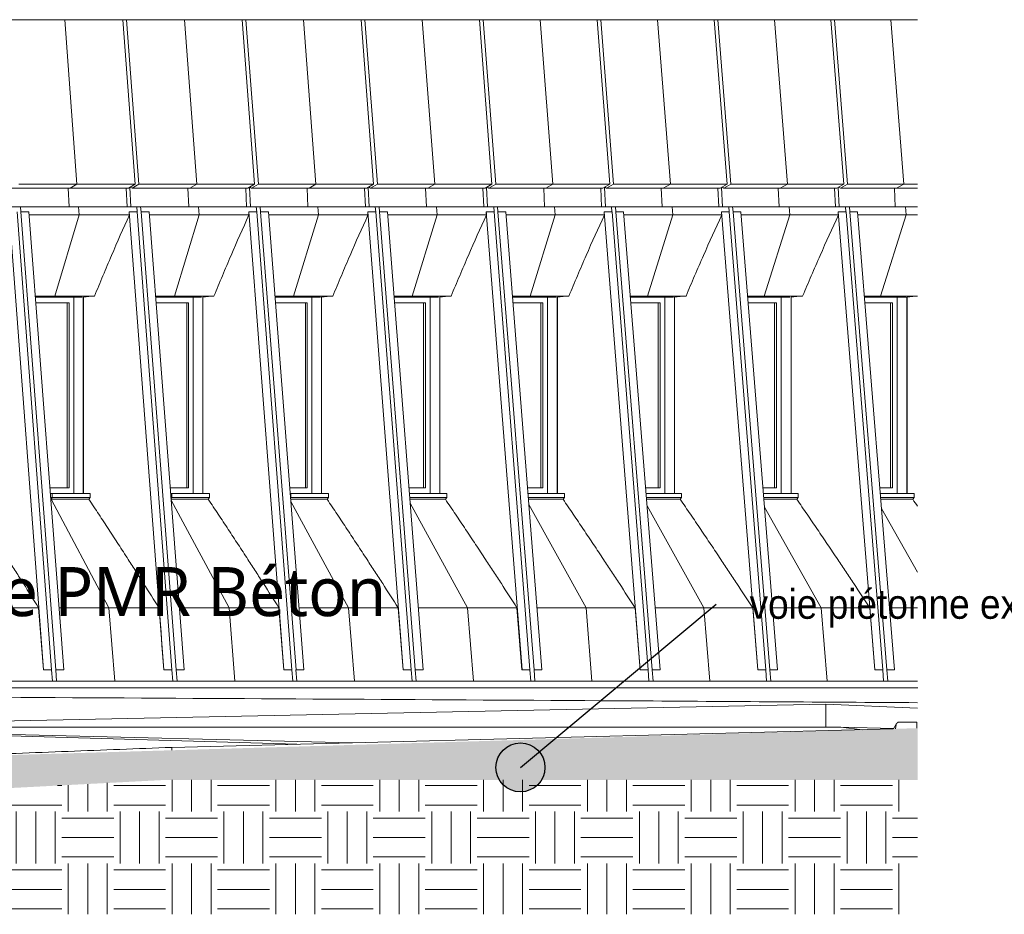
# Model space of a CAD drawing. Header units: centimetres. Extents: x -1261 to 4500, y -385 to 591.
# Tile 16 of 16: x 3898 to 4500, y -152 to 396. Entities that reach past the tile are written whole.
import ezdxf

# ---------------------------------------------------------------- set-up
doc = ezdxf.new("R2010")
doc.units = ezdxf.units.CM
for name, color, linetype, lineweight in [('0-1', 7, 'Continuous', 5), ('ANNOTATIONS-2', 7, 'Continuous', 9), ('SERRU-traverse', 7, 'Continuous', 9), ('SOL', 7, 'Continuous', 13), ('Solide topographique', 7, 'Continuous', 9)]:
    doc.layers.add(name, color=color, linetype=linetype, lineweight=lineweight)
for name, color, linetype, lineweight, true_color in [('MENUISERIES-1', 9, 'Continuous', 13, 0x808080), ('MENUISERIES-2', 9, 'Continuous', 9, 0x808080), ('MENUISERIES-3', 7, 'Continuous', 13, 0x5c63b1), ('MUR-1', 9, 'Continuous', 18, 0x808080), ('OSSATURE-2', 9, 'Continuous', 9, 0x808080), ('OSSATURE-3', 9, 'Continuous', 18, 0x808080), ('SERRU-2', 9, 'Continuous', 9, 0x808080), ('SOL-1', 9, 'Continuous', 13, 0x808080), ('SOL-2', 9, 'Continuous', 18, 0x808080), ('SOL_C-1', 9, 'Continuous', 13, 0x808080), ('TITRARCHI-1', 1, 'Continuous', 30, 0xff0000), ('TITRARCHI-2', 7, 'Continuous', 30, 0xa0a0a0), ('Z-2', 9, 'Continuous', 9, 0x808080)]:
    doc.layers.add(name, color=color, linetype=linetype, lineweight=lineweight, true_color=true_color)
doc.styles.add('Arial_3', font='arial.ttf', dxfattribs={"width": 0.9, "height": 18})
doc.styles.add('Trebuchet MS', font='trebuc.ttf', dxfattribs={"height": 30})

# ---------------------------------------------------------------- blocks, each defined once
blk = doc.blocks.new('XXX_VIDE FENETRE - 550-377501-2021_015_1011_ARC_1_100_Coupe 2_ rampe PMR')
at = {"layer": 'MENUISERIES-1'}
for p, q in [((215.2, 105.81), (215.2, 225.88)), ((221.34, 105.81), (221.34, 225.98)), ((195.54, 222.48), (212.44, 222.48)), ((208.3, 222.48), (195.54, 222.48)), ((212.44, 222.48), (208.3, 222.48)), ((212.44, 109.31), (212.44, 222.48)), ((208.3, 109.31), (204.69, 109.31)), ((204.69, 109.31), (212.44, 109.31)), ((208.3, 109.31), (212.44, 109.31)), ((215.2, 105.81), (204.98, 105.81)), ((204.98, 105.81), (221.34, 105.81)), ((221.34, 105.81), (215.2, 105.81))]:
    blk.add_line(p, q, dxfattribs=at)
at = {"layer": 'MENUISERIES-3'}
for p, q in [((195.54, 222.48), (211.21, 222.48)), ((210.29, 222.48), (195.54, 222.48)), ((211.21, 222.48), (210.29, 222.48)), ((211.21, 109.31), (211.21, 222.48)), ((204.69, 109.31), (210.29, 109.31)), ((211.21, 109.31), (204.69, 109.31)), ((210.29, 109.31), (211.21, 109.31))]:
    blk.add_line(p, q, dxfattribs=at)
blk = doc.blocks.new('XXX_VIDE FENETRE - 550-V23-2021_015_1011_ARC_1_100_Coupe 2_ rampe PMR')
at = {"layer": 'MENUISERIES-1'}
for p, q in [((144.35, 105.81), (144.35, 225.88)), ((150.43, 105.81), (150.43, 225.98)), ((124.17, 222.48), (141.57, 222.48)), ((137.47, 222.48), (124.17, 222.48)), ((141.57, 222.48), (137.47, 222.48)), ((141.57, 109.31), (141.57, 222.48)), ((137.47, 109.31), (133.24, 109.31)), ((133.24, 109.31), (141.57, 109.31)), ((137.47, 109.31), (141.57, 109.31)), ((144.35, 105.81), (133.52, 105.81)), ((133.52, 105.81), (150.43, 105.81)), ((150.43, 105.81), (144.35, 105.81))]:
    blk.add_line(p, q, dxfattribs=at)
at = {"layer": 'MENUISERIES-3'}
for p, q in [((124.17, 222.48), (140.36, 222.48)), ((139.44, 222.48), (124.17, 222.48)), ((140.36, 222.48), (139.44, 222.48)), ((140.36, 109.31), (140.36, 222.48)), ((133.24, 109.31), (139.44, 109.31)), ((140.36, 109.31), (133.24, 109.31)), ((139.44, 109.31), (140.36, 109.31))]:
    blk.add_line(p, q, dxfattribs=at)
blk = doc.blocks.new('XXX_VIDE FENETRE - 550-V24-2021_015_1011_ARC_1_100_Coupe 2_ rampe PMR')
at = {"layer": 'MENUISERIES-1'}
for p, q in [((73.14, 105.81), (73.14, 225.88)), ((79.17, 105.81), (79.17, 225.98)), ((52.44, 222.48), (70.35, 222.48)), ((66.28, 222.48), (52.44, 222.48)), ((70.35, 222.48), (66.28, 222.48)), ((70.35, 109.31), (70.35, 222.48)), ((66.28, 109.31), (61.43, 109.31)), ((61.43, 109.31), (70.35, 109.31)), ((66.28, 109.31), (70.35, 109.31)), ((73.14, 105.81), (61.71, 105.81)), ((61.71, 105.81), (79.17, 105.81)), ((79.17, 105.81), (73.14, 105.81))]:
    blk.add_line(p, q, dxfattribs=at)
at = {"layer": 'MENUISERIES-3'}
for p, q in [((52.44, 222.48), (69.15, 222.48)), ((68.24, 222.48), (52.44, 222.48)), ((69.15, 222.48), (68.24, 222.48)), ((69.15, 109.31), (69.15, 222.48)), ((61.43, 109.31), (68.24, 109.31)), ((69.15, 109.31), (61.43, 109.31)), ((68.24, 109.31), (69.15, 109.31))]:
    blk.add_line(p, q, dxfattribs=at)
blk = doc.blocks.new('XXX_VIDE FENETRE - 550-V25-2021_015_1011_ARC_1_100_Coupe 2_ rampe PMR')
at = {"layer": 'MENUISERIES-1'}
for p, q in [((1.42, 105.81), (1.42, 225.88)), ((7.46, 105.81), (7.46, 225.98)), ((-19.65, 222.48), (-1.37, 222.48)), ((-5.44, 222.48), (-19.65, 222.48)), ((-1.37, 222.48), (-5.44, 222.48)), ((-1.37, 109.31), (-1.37, 222.48)), ((-5.44, 109.31), (-10.73, 109.31)), ((-10.73, 109.31), (-1.37, 109.31)), ((-5.44, 109.31), (-1.37, 109.31)), ((1.42, 105.81), (-10.45, 105.81)), ((-10.45, 105.81), (7.46, 105.81)), ((7.46, 105.81), (1.42, 105.81))]:
    blk.add_line(p, q, dxfattribs=at)
at = {"layer": 'MENUISERIES-3'}
for p, q in [((-19.65, 222.48), (-2.57, 222.48)), ((-3.48, 222.48), (-19.65, 222.48)), ((-2.57, 222.48), (-3.48, 222.48)), ((-2.57, 109.31), (-2.57, 222.48)), ((-10.73, 109.31), (-3.48, 109.31)), ((-2.57, 109.31), (-10.73, 109.31)), ((-3.48, 109.31), (-2.57, 109.31))]:
    blk.add_line(p, q, dxfattribs=at)
blk = doc.blocks.new('XXX_VIDE FENETRE - 550-V26-2021_015_1011_ARC_1_100_Coupe 2_ rampe PMR')
at = {"layer": 'MENUISERIES-1'}
for p, q in [((-70.32, 105.81), (-70.32, 225.88)), ((-64.4, 105.81), (-64.4, 225.98)), ((-92.07, 222.48), (-73.14, 222.48)), ((-77.14, 222.48), (-92.07, 222.48)), ((-73.14, 222.48), (-77.14, 222.48)), ((-73.14, 109.31), (-73.14, 222.48)), ((-77.14, 109.31), (-83.24, 109.31)), ((-83.24, 109.31), (-73.14, 109.31)), ((-77.14, 109.31), (-73.14, 109.31)), ((-70.32, 105.81), (-82.96, 105.81)), ((-82.96, 105.81), (-64.4, 105.81)), ((-64.4, 105.81), (-70.32, 105.81))]:
    blk.add_line(p, q, dxfattribs=at)
at = {"layer": 'MENUISERIES-3'}
for p, q in [((-92.07, 222.48), (-74.33, 222.48)), ((-75.21, 222.48), (-92.07, 222.48)), ((-74.33, 222.48), (-75.21, 222.48)), ((-74.33, 109.31), (-74.33, 222.48)), ((-83.24, 109.31), (-75.21, 109.31)), ((-74.33, 109.31), (-83.24, 109.31)), ((-75.21, 109.31), (-74.33, 109.31))]:
    blk.add_line(p, q, dxfattribs=at)
blk = doc.blocks.new('XXX_VIDE FENETRE - 550-V27-2021_015_1011_ARC_1_100_Coupe 2_ rampe PMR')
at = {"layer": 'MENUISERIES-1'}
for p, q in [((-142.58, 105.81), (-142.58, 225.88)), ((-136.7, 105.81), (-136.7, 225.98)), ((-164.85, 222.48), (-145.41, 222.48)), ((-149.37, 222.48), (-164.85, 222.48)), ((-145.41, 222.48), (-149.37, 222.48)), ((-145.41, 109.31), (-145.41, 222.48)), ((-149.37, 109.31), (-156.09, 109.31)), ((-156.09, 109.31), (-145.41, 109.31)), ((-149.37, 109.31), (-145.41, 109.31)), ((-142.58, 105.81), (-155.82, 105.81)), ((-155.82, 105.81), (-136.7, 105.81)), ((-136.7, 105.81), (-142.58, 105.81))]:
    blk.add_line(p, q, dxfattribs=at)
at = {"layer": 'MENUISERIES-3'}
for p, q in [((-164.85, 222.48), (-146.69, 222.48)), ((-147.46, 222.48), (-164.85, 222.48)), ((-146.69, 222.48), (-147.46, 222.48)), ((-146.58, 109.31), (-146.58, 222.48)), ((-156.09, 109.31), (-147.46, 109.31)), ((-146.58, 109.31), (-156.09, 109.31)), ((-147.46, 109.31), (-146.58, 109.31))]:
    blk.add_line(p, q, dxfattribs=at)
blk = doc.blocks.new('XXX_VIDE FENETRE - 550-V28-2021_015_1011_ARC_1_100_Coupe 2_ rampe PMR')
at = {"layer": 'MENUISERIES-1'}
for p, q in [((-215.17, 105.81), (-215.17, 225.88)), ((-209.35, 105.81), (-209.35, 225.98)), ((-237.96, 222.48), (-218.02, 222.48)), ((-221.94, 222.48), (-237.96, 222.48)), ((-218.02, 222.48), (-221.94, 222.48)), ((-218.02, 109.31), (-218.02, 222.48)), ((-221.94, 109.31), (-229.28, 109.31)), ((-229.28, 109.31), (-218.02, 109.31)), ((-221.94, 109.31), (-218.02, 109.31)), ((-215.17, 105.81), (-229.01, 105.81)), ((-229.01, 105.81), (-209.35, 105.81)), ((-209.35, 105.81), (-215.17, 105.81))]:
    blk.add_line(p, q, dxfattribs=at)
at = {"layer": 'MENUISERIES-3'}
for p, q in [((-237.96, 222.48), (-219.18, 222.48)), ((-220.05, 222.48), (-237.96, 222.48)), ((-219.18, 222.48), (-220.05, 222.48)), ((-219.18, 109.31), (-219.18, 222.48)), ((-229.28, 109.31), (-220.05, 109.31)), ((-219.18, 109.31), (-229.28, 109.31)), ((-220.05, 109.31), (-219.18, 109.31))]:
    blk.add_line(p, q, dxfattribs=at)
blk = doc.blocks.new('XXX_VIDE FENETRE - 550-V29-2021_015_1011_ARC_1_100_Coupe 2_ rampe PMR')
at = {"layer": 'MENUISERIES-1'}
for p, q in [((-288.26, 105.81), (-288.26, 225.88)), ((-282.44, 105.81), (-282.44, 225.98)), ((-311.42, 222.48), (-291.11, 222.48)), ((-295.06, 222.48), (-311.42, 222.48)), ((-291.11, 222.48), (-295.04, 222.48)), ((-291.11, 109.31), (-291.11, 222.48)), ((-295.04, 109.31), (-302.82, 109.31)), ((-302.82, 109.31), (-291.11, 109.31)), ((-295.04, 109.31), (-291.11, 109.31)), ((-288.26, 105.81), (-302.55, 105.81)), ((-302.55, 105.81), (-282.44, 105.81)), ((-282.44, 105.81), (-288.26, 105.81))]:
    blk.add_line(p, q, dxfattribs=at)
at = {"layer": 'MENUISERIES-3'}
for p, q in [((-311.42, 222.48), (-292.27, 222.48)), ((-293.14, 222.48), (-311.42, 222.48)), ((-292.27, 222.48), (-293.14, 222.48)), ((-292.27, 109.31), (-292.27, 222.48)), ((-302.82, 109.31), (-293.14, 109.31)), ((-292.27, 109.31), (-302.82, 109.31)), ((-293.14, 109.31), (-292.27, 109.31))]:
    blk.add_line(p, q, dxfattribs=at)
blk = doc.blocks.new('XXX_VIDE FENETRE - 590-389517-2021_015_1011_ARC_1_100_Coupe 2_ rampe PMR')
at = {"layer": 'MENUISERIES-1'}
for p, q in [((212.31, 222.48), (195.54, 222.48)), ((195.54, 222.48), (212.31, 222.48)), ((204.69, 109.31), (212.31, 109.31)), ((212.31, 109.31), (204.69, 109.31))]:
    blk.add_line(p, q, dxfattribs=at)
at = {"layer": 'MENUISERIES-3'}
for p, q in [((212.31, 222.48), (195.54, 222.48)), ((195.54, 222.48), (212.31, 222.48)), ((212.31, 109.31), (204.69, 109.31)), ((204.69, 109.31), (212.31, 109.31))]:
    blk.add_line(p, q, dxfattribs=at)
blk = doc.blocks.new('Garde-corps - Garde-corps-488650-2021_015_1011_ARC_1_100_Coupe 2_ rampe PMR')
at = {"layer": 'SERRU-traverse'}
for p, q in [((214.96, -34.92), (213.12, -38.13)), ((214.73, -35.53), (214.22, -38.1)), ((227.25, -33.92), (216.69, -33.92)), ((227.25, -37.71), (227.25, -33.92))]:
    blk.add_line(p, q, dxfattribs=at)
at = {"layer": 'SERRU-traverse', "flags": 128}
blk.add_lwpolyline([(216.69, -33.92), (216.24, -33.97), (215.81, -34.12), (215.42, -34.37), (215.11, -34.7), (214.87, -35.09), (214.73, -35.53)], dxfattribs=at)
blk = doc.blocks.new('B02_ARC_rvt-3-2021_015_1011_ARC_1_100_Coupe 2_ rampe PMR')
at = {"layer": 'SOL'}
for p, q in [((-496.65, -37.36), (-151.77, -47.46)), ((-489.43, -37.57), (-117.7, -46.59)), ((194.05, -38.62), (180.82, -37)), ((180.82, -37), (213.22, -37.98))]:
    blk.add_line(p, q, dxfattribs=at)
at = {"layer": 'SOL-1'}
for p, q in [((-496.65, -37), (180.82, -37)), ((212.93, -38.14), (-228.3, -49.42))]:
    blk.add_line(p, q, dxfattribs=at)
at = {"layer": 'SOL_C-1'}
blk.add_line((-228.3, -51.21), (-228.3, -49.42), dxfattribs=at)
blk.add_open_spline([(-228.3, -49.42), (-238.88, -49.83), (-260.03, -50.64), (-291.76, -51.88), (-323.49, -53.09), (-365.81, -54.65), (-429.3, -56.84), (-482.21, -58.53), (-513.97, -59.5)], degree=3, knots=[0, 0, 0, 0, 0.111111, 0.222222, 0.333333, 0.444444, 0.666667, 1, 1, 1, 1], dxfattribs=at)
at = {"layer": 'Solide topographique'}
for p, q in [((171.69, -23), (-496.71, -36.68)), ((171.69, -23), (171.69, -37)), ((227.77, -25.38), (171.69, -23))]:
    blk.add_line(p, q, dxfattribs=at)
for points in [[(-619.03, -17.22), (-389.72, -18.48), (-164.86, -19.74), (55.19, -21)], [(55.19, -21), (113.07, -21.37), (170.62, -21.75), (227.83, -22.12)]]:
    blk.add_open_spline(points, degree=3, dxfattribs=at)
at = {"layer": 'MENUISERIES-2'}
for name in ['XXX_VIDE FENETRE - 550-V29-2021_015_1011_ARC_1_100_Coupe 2_ rampe PMR', 'XXX_VIDE FENETRE - 550-V28-2021_015_1011_ARC_1_100_Coupe 2_ rampe PMR', 'XXX_VIDE FENETRE - 550-V27-2021_015_1011_ARC_1_100_Coupe 2_ rampe PMR', 'XXX_VIDE FENETRE - 550-V26-2021_015_1011_ARC_1_100_Coupe 2_ rampe PMR', 'XXX_VIDE FENETRE - 550-V25-2021_015_1011_ARC_1_100_Coupe 2_ rampe PMR', 'XXX_VIDE FENETRE - 550-V24-2021_015_1011_ARC_1_100_Coupe 2_ rampe PMR', 'XXX_VIDE FENETRE - 550-V23-2021_015_1011_ARC_1_100_Coupe 2_ rampe PMR', 'XXX_VIDE FENETRE - 550-377501-2021_015_1011_ARC_1_100_Coupe 2_ rampe PMR', 'XXX_VIDE FENETRE - 590-389517-2021_015_1011_ARC_1_100_Coupe 2_ rampe PMR']:
    blk.add_blockref(name, (0, 0), dxfattribs=at)
at = {"layer": 'SERRU-2'}
blk.add_blockref('Garde-corps - Garde-corps-488650-2021_015_1011_ARC_1_100_Coupe 2_ rampe PMR', (0, 0), dxfattribs=at)
blk = doc.blocks.new('20_MUR PREFA_01 - Type 1-V53-2021_015_1011_ARC_1_100_Coupe 2_ rampe PMR')
at = {"layer": 'Z-2'}
for p, q in [((-293.79, 395.59), (-306.01, 395.59)), ((-286.29, 294.93), (-293.79, 395.59)), ((-291.68, 292.47), (-291.12, 281.23)), ((-286.29, 294.93), (-290.4, 292.47)), ((-285.25, 281.23), (-291.12, 281.23)), ((-284.88, 276.17), (-285.25, 281.23)), ((-299.74, 226.58), (-284.88, 276.17)), ((-299.74, 226.58), (-305.5, 225.88)), ((-302.55, 105.79), (-301.47, 105.79)), ((-301.47, 103.42), (-302.12, 102.3)), ((-301.47, 103.42), (-301.47, 105.79)), ((-266.7, 35.93), (-302.12, 102.3)), ((-263.2, -8.88), (-266.7, 35.93)), ((-263.2, -8.88), (-273.11, -8.88))]:
    blk.add_line(p, q, dxfattribs=at)
blk = doc.blocks.new('20_MUR PREFA_01 - Type 1-V54-2021_015_1011_ARC_1_100_Coupe 2_ rampe PMR')
at = {"layer": 'Z-2'}
for p, q in [((-220.6, 395.59), (-232.93, 395.59)), ((-213.03, 294.93), (-220.6, 395.59)), ((-218.47, 292.47), (-217.9, 281.23)), ((-213.03, 294.93), (-217.18, 292.47)), ((-211.98, 281.23), (-217.9, 281.23)), ((-211.6, 276.17), (-211.98, 281.23)), ((-226.6, 226.58), (-211.6, 276.17)), ((-226.6, 226.58), (-232.41, 225.88)), ((-229.01, 105.79), (-228.35, 105.79)), ((-228.35, 103.42), (-228.78, 102.69)), ((-228.35, 103.42), (-228.35, 105.79)), ((-193.25, 35.93), (-228.7, 101.74)), ((-189.72, -8.88), (-193.25, 35.93)), ((-189.72, -8.88), (-199.72, -8.88))]:
    blk.add_line(p, q, dxfattribs=at)
blk = doc.blocks.new('20_MUR PREFA_01 - Type 1-V55-2021_015_1011_ARC_1_100_Coupe 2_ rampe PMR')
at = {"layer": 'Z-2'}
for p, q in [((-147.74, 395.59), (-160.19, 395.59)), ((-140.11, 294.93), (-147.74, 395.59)), ((-145.6, 292.47), (-145.02, 281.23)), ((-140.11, 294.93), (-144.29, 292.47)), ((-139.05, 281.23), (-145.02, 281.23)), ((-138.67, 276.17), (-139.05, 281.23)), ((-153.8, 226.58), (-138.67, 276.17)), ((-153.8, 226.58), (-159.67, 225.88)), ((-155.82, 105.79), (-155.56, 105.79)), ((-155.56, 103.42), (-155.56, 105.79)), ((-120.15, 35.93), (-155.43, 100.84)), ((-116.59, -8.88), (-120.15, 35.93)), ((-116.59, -8.88), (-126.68, -8.88))]:
    blk.add_line(p, q, dxfattribs=at)
blk = doc.blocks.new('20_MUR PREFA_01 - Type 1-V56-2021_015_1011_ARC_1_100_Coupe 2_ rampe PMR')
at = {"layer": 'Z-2'}
for p, q in [((-75.23, 395.59), (-87.79, 395.59)), ((-67.53, 294.93), (-75.23, 395.59)), ((-73.07, 292.47), (-72.49, 281.23)), ((-67.53, 294.93), (-71.75, 292.47)), ((-66.46, 281.23), (-72.49, 281.23)), ((-66.07, 276.17), (-66.46, 281.23)), ((-81.34, 226.58), (-66.07, 276.17)), ((-81.34, 226.58), (-87.26, 225.88)), ((-47.39, 35.93), (-82.51, 99.96)), ((-43.8, -8.88), (-47.39, 35.93)), ((-43.8, -8.88), (-53.98, -8.88))]:
    blk.add_line(p, q, dxfattribs=at)
blk = doc.blocks.new('20_MUR PREFA_01 - Type 1-V57-2021_015_1011_ARC_1_100_Coupe 2_ rampe PMR')
at = {"layer": 'Z-2'}
for p, q in [((-3.06, 395.59), (-15.74, 395.59)), ((4.71, 294.93), (-3.06, 395.59)), ((-0.88, 292.47), (-0.3, 281.23)), ((4.71, 294.93), (0.44, 292.47)), ((5.78, 281.23), (-0.3, 281.23)), ((6.17, 276.17), (5.78, 281.23)), ((-9.23, 226.58), (6.17, 276.17)), ((-9.23, 226.58), (-15.2, 225.88)), ((25.02, 35.93), (-9.92, 99.09)), ((28.64, -8.88), (25.02, 35.93)), ((28.64, -8.88), (18.37, -8.88))]:
    blk.add_line(p, q, dxfattribs=at)
blk = doc.blocks.new('20_MUR PREFA_01 - Type 1-V58-2021_015_1011_ARC_1_100_Coupe 2_ rampe PMR')
at = {"layer": 'Z-2'}
for p, q in [((68.75, 395.59), (55.97, 395.59)), ((76.59, 294.93), (68.75, 395.59)), ((70.95, 292.47), (71.55, 281.23)), ((76.59, 294.93), (72.29, 292.47)), ((77.68, 281.23), (71.55, 281.23)), ((78.07, 276.17), (77.68, 281.23)), ((62.53, 226.58), (78.07, 276.17)), ((62.53, 226.58), (56.51, 225.88)), ((97.08, 35.93), (62.31, 98.23)), ((100.74, -8.88), (97.08, 35.93)), ((100.74, -8.88), (90.38, -8.88))]:
    blk.add_line(p, q, dxfattribs=at)
blk = doc.blocks.new('20_MUR PREFA_01 - Type 1-V59-2021_015_1011_ARC_1_100_Coupe 2_ rampe PMR')
at = {"layer": 'Z-2'}
for p, q in [((140.22, 395.59), (127.33, 395.59)), ((148.13, 294.93), (140.22, 395.59)), ((142.44, 292.47), (143.04, 281.23)), ((148.13, 294.93), (143.79, 292.47)), ((149.22, 281.23), (143.04, 281.23)), ((149.62, 276.17), (149.22, 281.23)), ((133.95, 226.58), (149.62, 276.17)), ((133.95, 226.58), (127.87, 225.88)), ((168.79, 35.93), (134.19, 97.4)), ((172.48, -8.88), (168.79, 35.93)), ((172.48, -8.88), (162.03, -8.88))]:
    blk.add_line(p, q, dxfattribs=at)
blk = doc.blocks.new('20_MUR PREFA_01 - Type 1-V60-2021_015_1011_ARC_1_100_Coupe 2_ rampe PMR')
at = {"layer": 'Z-2'}
for p, q in [((211.33, 395.59), (198.33, 395.59)), ((219.3, 294.93), (211.33, 395.59)), ((213.57, 292.47), (214.17, 281.23)), ((219.3, 294.93), (214.93, 292.47)), ((220.41, 281.23), (214.17, 281.23)), ((220.81, 276.17), (220.41, 281.23)), ((205, 226.58), (220.81, 276.17)), ((205, 226.58), (198.88, 225.88)), ((227.77, 57.73), (205.72, 96.57))]:
    blk.add_line(p, q, dxfattribs=at)
blk = doc.blocks.new('B02_DC_STR_rvt-3-2021_015_1011_ARC_1_100_Coupe 2_ rampe PMR')
at = {"layer": 'MUR-1'}
for p, q in [((-685.5, -13), (227.86, -13)), ((227.84, -13), (-685.46, -13))]:
    blk.add_line(p, q, dxfattribs=at)
at = {"layer": 'OSSATURE-2'}
for p, q in [((-341.55, 395.59), (-270.48, 395.59)), ((-329.32, 395.59), (-258.25, 395.59)), ((-270.48, 395.59), (-258.25, 395.59)), ((-255.97, 395.59), (-268.31, 395.59)), ((-268.31, 395.59), (-197.56, 395.59)), ((-258.25, 395.59), (-250.75, 294.93)), ((-248.4, 294.93), (-255.97, 395.59)), ((-255.97, 395.59), (-185.22, 395.59)), ((-197.56, 395.59), (-185.22, 395.59)), ((-182.95, 395.59), (-195.4, 395.59)), ((-195.4, 395.59), (-124.98, 395.59)), ((-185.22, 395.59), (-177.66, 294.93)), ((-175.31, 294.93), (-182.95, 395.59)), ((-182.95, 395.59), (-112.53, 395.59)), ((-124.98, 395.59), (-112.53, 395.59)), ((-110.27, 395.59), (-122.83, 395.59)), ((-122.83, 395.59), (-52.75, 395.59)), ((-112.53, 395.59), (-104.9, 294.93)), ((-102.57, 294.93), (-110.27, 395.59)), ((-110.27, 395.59), (-40.19, 395.59)), ((-52.75, 395.59), (-40.19, 395.59)), ((-37.94, 395.59), (-50.61, 395.59)), ((-50.61, 395.59), (19.13, 395.59)), ((-40.19, 395.59), (-32.49, 294.93)), ((-30.16, 294.93), (-37.94, 395.59)), ((-37.94, 395.59), (31.81, 395.59)), ((19.13, 395.59), (31.81, 395.59)), ((34.05, 395.59), (21.27, 395.59)), ((21.27, 395.59), (90.67, 395.59)), ((31.81, 395.59), (39.58, 294.93)), ((41.89, 294.93), (34.05, 395.59)), ((34.05, 395.59), (103.45, 395.59)), ((90.67, 395.59), (103.45, 395.59)), ((105.69, 395.59), (92.8, 395.59)), ((92.8, 395.59), (161.86, 395.59)), ((103.45, 395.59), (111.29, 294.93)), ((113.6, 294.93), (105.69, 395.59)), ((105.69, 395.59), (174.75, 395.59)), ((161.86, 395.59), (174.75, 395.59)), ((176.97, 395.59), (163.97, 395.59)), ((163.97, 395.59), (227.77, 395.59)), ((174.75, 395.59), (182.66, 294.93)), ((184.95, 294.93), (176.97, 395.59)), ((176.97, 395.59), (227.77, 395.59)), ((-325.94, 292.47), (-254.87, 292.47)), ((-250.75, 294.93), (-321.83, 294.93)), ((-256.15, 292.47), (-255.58, 281.23)), ((-250.75, 294.93), (-254.87, 292.47)), ((-253.27, 281.23), (-253.87, 293.06)), ((-253.65, 293.19), (-252.55, 292.47)), ((-252.55, 292.47), (-248.4, 294.93)), ((-252.55, 292.47), (-181.81, 292.47)), ((-177.66, 294.93), (-248.4, 294.93)), ((-183.1, 292.47), (-182.53, 281.23)), ((-177.66, 294.93), (-181.81, 292.47)), ((-180.23, 281.23), (-180.84, 293.04)), ((-180.6, 293.18), (-179.5, 292.47)), ((-179.5, 292.47), (-175.31, 294.93)), ((-179.5, 292.47), (-109.09, 292.47)), ((-104.9, 294.93), (-175.31, 294.93)), ((-110.39, 292.47), (-109.81, 281.23)), ((-104.9, 294.93), (-109.09, 292.47)), ((-107.53, 281.23), (-108.14, 293.03)), ((-107.89, 293.17), (-106.79, 292.47)), ((-106.79, 292.47), (-102.57, 294.93)), ((-106.79, 292.47), (-36.71, 292.47)), ((-32.49, 294.93), (-102.57, 294.93)), ((-38.03, 292.47), (-37.45, 281.23)), ((-32.49, 294.93), (-36.71, 292.47)), ((-35.17, 281.23), (-35.78, 293.01)), ((-35.52, 293.17), (-34.43, 292.47)), ((-34.43, 292.47), (-30.16, 294.93)), ((-34.43, 292.47), (35.32, 292.47)), ((39.58, 294.93), (-30.16, 294.93)), ((33.99, 292.47), (34.58, 281.23)), ((39.58, 294.93), (35.32, 292.47)), ((36.85, 281.23), (36.22, 292.99)), ((36.51, 293.16), (37.59, 292.47)), ((37.59, 292.47), (41.89, 294.93)), ((37.59, 292.47), (106.99, 292.47)), ((111.29, 294.93), (41.89, 294.93)), ((105.65, 292.47), (106.25, 281.23)), ((111.29, 294.93), (106.99, 292.47)), ((108.51, 281.23), (107.88, 292.98)), ((108.18, 293.15), (109.26, 292.47)), ((109.26, 292.47), (113.6, 294.93)), ((109.26, 292.47), (178.32, 292.47)), ((182.66, 294.93), (113.6, 294.93)), ((176.97, 292.47), (177.57, 281.23)), ((182.66, 294.93), (178.32, 292.47)), ((179.82, 281.23), (179.19, 292.96)), ((179.5, 293.14), (180.57, 292.47)), ((180.57, 292.47), (184.95, 294.93)), ((180.57, 292.47), (227.77, 292.47)), ((227.77, 294.93), (184.95, 294.93)), ((-327.84, 278), (-306.75, -2)), ((-320.79, 281.23), (-326.65, 281.23)), ((-326.65, 281.23), (-255.58, 281.23)), ((-322.91, 278), (-301.83, -2)), ((-320.55, 278), (-320.79, 281.23)), ((-320.79, 281.23), (-249.72, 281.23)), ((-320.54, 278), (-320.55, 278)), ((-315.64, 278), (-320.55, 278)), ((-315.64, 278), (-320.54, 278)), ((-299.26, -2), (-320.54, 278)), ((-294.36, -2), (-315.64, 278)), ((-255.58, 281.23), (-249.72, 281.23)), ((-249.48, 278), (-254.38, 278)), ((-254.38, 278), (-254.37, 278)), ((-249.47, 278), (-254.37, 278)), ((-254.37, 278), (-233.09, -2)), ((-247.35, 281.23), (-253.27, 281.23)), ((-253.27, 281.23), (-182.53, 281.23)), ((-249.72, 281.23), (-249.48, 278)), ((-249.47, 278), (-228.18, -2)), ((-247.11, 278), (-247.35, 281.23)), ((-247.35, 281.23), (-176.61, 281.23)), ((-247.1, 278), (-247.11, 278)), ((-242.23, 278), (-247.11, 278)), ((-242.22, 278), (-247.1, 278)), ((-225.62, -2), (-247.1, 278)), ((-220.75, -2), (-242.22, 278)), ((-182.53, 281.23), (-176.61, 281.23)), ((-176.37, 278), (-181.25, 278)), ((-181.25, 278), (-181.24, 278)), ((-176.36, 278), (-181.24, 278)), ((-181.24, 278), (-159.76, -2)), ((-174.26, 281.23), (-180.23, 281.23)), ((-180.23, 281.23), (-109.81, 281.23)), ((-176.61, 281.23), (-176.37, 278)), ((-176.36, 278), (-154.88, -2)), ((-174.01, 278), (-174.26, 281.23)), ((-174.26, 281.23), (-103.84, 281.23)), ((-174, 278), (-174.01, 278)), ((-169.15, 278), (-174.01, 278)), ((-169.15, 278), (-174, 278)), ((-152.33, -2), (-174, 278)), ((-147.47, -2), (-169.15, 278)), ((-109.81, 281.23), (-103.84, 281.23)), ((-103.6, 278), (-108.46, 278)), ((-108.46, 278), (-108.44, 278)), ((-103.59, 278), (-108.44, 278)), ((-108.44, 278), (-86.77, -2)), ((-101.5, 281.23), (-107.53, 281.23)), ((-107.53, 281.23), (-37.45, 281.23)), ((-103.84, 281.23), (-103.6, 278)), ((-103.59, 278), (-81.92, -2)), ((-101.25, 278), (-101.5, 281.23)), ((-101.5, 281.23), (-31.42, 281.23)), ((-101.24, 278), (-101.25, 278)), ((-96.42, 278), (-101.25, 278)), ((-96.41, 278), (-101.24, 278)), ((-79.38, -2), (-101.24, 278)), ((-74.54, -2), (-96.41, 278)), ((-37.45, 281.23), (-31.42, 281.23)), ((-31.17, 278), (-36.01, 278)), ((-36.01, 278), (-36, 278)), ((-31.16, 278), (-36, 278)), ((-36, 278), (-14.13, -2)), ((-29.09, 281.23), (-35.17, 281.23)), ((-35.17, 281.23), (34.58, 281.23)), ((-31.42, 281.23), (-31.17, 278)), ((-31.16, 278), (-9.3, -2)), ((-28.84, 278), (-29.09, 281.23)), ((-29.09, 281.23), (40.65, 281.23)), ((-28.83, 278), (-28.84, 278)), ((-24.03, 278), (-28.84, 278)), ((-24.02, 278), (-28.83, 278)), ((-6.77, -2), (-28.83, 278)), ((-1.96, -2), (-24.02, 278)), ((34.58, 281.23), (40.65, 281.23)), ((40.9, 278), (36.09, 278)), ((36.09, 278), (36.1, 278)), ((40.91, 278), (36.1, 278)), ((36.1, 278), (58.16, -2)), ((42.98, 281.23), (36.85, 281.23)), ((36.85, 281.23), (106.25, 281.23)), ((40.65, 281.23), (40.9, 278)), ((40.91, 278), (62.97, -2)), ((43.23, 278), (42.98, 281.23)), ((42.98, 281.23), (112.38, 281.23)), ((43.24, 278), (43.23, 278)), ((48.02, 278), (43.23, 278)), ((48.02, 278), (43.24, 278)), ((65.49, -2), (43.24, 278)), ((70.28, -2), (48.02, 278)), ((106.25, 281.23), (112.38, 281.23)), ((112.63, 278), (107.84, 278)), ((107.84, 278), (107.85, 278)), ((112.64, 278), (107.85, 278)), ((107.85, 278), (130.11, -2)), ((114.69, 281.23), (108.51, 281.23)), ((108.51, 281.23), (177.57, 281.23)), ((112.38, 281.23), (112.63, 278)), ((112.64, 278), (134.89, -2)), ((114.94, 278), (114.69, 281.23)), ((114.69, 281.23), (183.75, 281.23)), ((114.95, 278), (114.94, 278)), ((119.71, 278), (114.94, 278)), ((119.72, 278), (114.95, 278)), ((137.4, -2), (114.95, 278)), ((142.16, -2), (119.72, 278)), ((177.57, 281.23), (183.75, 281.23)), ((184, 278), (179.24, 278)), ((179.24, 278), (179.25, 278)), ((184.01, 278), (179.25, 278)), ((179.25, 278), (201.69, -2)), ((186.05, 281.23), (179.82, 281.23)), ((179.82, 281.23), (227.77, 281.23)), ((183.75, 281.23), (184, 278)), ((184.01, 278), (206.46, -2)), ((186.31, 278), (186.05, 281.23)), ((186.05, 281.23), (227.77, 281.23)), ((186.32, 278), (186.31, 278)), ((191.05, 278), (186.31, 278)), ((191.06, 278), (186.32, 278)), ((208.95, -2), (186.32, 278)), ((213.69, -2), (191.06, 278)), ((-315.5, 276.17), (-254.25, 276.17)), ((-242.08, 276.17), (-181.11, 276.17)), ((-169, 276.17), (-108.32, 276.17)), ((-96.27, 276.17), (-35.87, 276.17)), ((-23.88, 276.17), (36.23, 276.17)), ((48.17, 276.17), (107.98, 276.17)), ((119.86, 276.17), (179.38, 276.17)), ((191.2, 276.17), (227.77, 276.17)), ((-311.73, 226.58), (-275.52, 226.58)), ((-311.68, 225.88), (-283.04, 225.88)), ((-282.38, 105.79), (-282.38, 225.96)), ((-238.28, 226.58), (-202.49, 226.58)), ((-238.22, 225.88), (-210.05, 225.88)), ((-209.39, 105.81), (-209.39, 225.96)), ((-165.17, 226.58), (-129.8, 226.58)), ((-165.11, 225.88), (-137.41, 225.88)), ((-136.74, 105.81), (-136.74, 225.96)), ((-92.39, 226.58), (-57.46, 226.58)), ((-92.34, 225.88), (-65.11, 225.88)), ((-64.44, 105.81), (-64.44, 225.96)), ((-19.97, 226.58), (14.54, 226.58)), ((-19.91, 225.88), (6.84, 225.88)), ((7.52, 105.79), (7.52, 225.96)), ((52.11, 226.58), (86.18, 226.58)), ((52.17, 225.88), (78.45, 225.88)), ((79.13, 105.81), (79.13, 225.96)), ((123.84, 226.58), (157.48, 226.58)), ((123.89, 225.88), (149.7, 225.88)), ((150.39, 105.81), (150.39, 225.96)), ((195.21, 226.58), (227.77, 226.58)), ((195.27, 225.88), (220.7, 225.88)), ((221.3, 105.81), (221.3, 225.96)), ((-278.17, 105.79), (-302.55, 105.79)), ((-302.55, 105.79), (-282.33, 105.79)), ((-302.37, 103.42), (-278.17, 103.42)), ((-278.17, 105.79), (-282.33, 105.79)), ((-278.98, 102.3), (-278.17, 103.42)), ((-205.15, 105.79), (-229.01, 105.79)), ((-229.01, 105.79), (-209.34, 105.79)), ((-228.83, 103.42), (-205.16, 103.42)), ((-205.15, 105.79), (-209.34, 105.79)), ((-205.97, 102.3), (-205.16, 103.42)), ((-132.48, 105.79), (-155.82, 105.79)), ((-155.82, 105.79), (-136.69, 105.79)), ((-155.63, 103.42), (-132.48, 103.42)), ((-132.56, 105.79), (-136.69, 105.79)), ((-133.3, 102.3), (-132.48, 103.42)), ((-60.15, 105.79), (-82.96, 105.79)), ((-82.96, 105.79), (-64.39, 105.79)), ((-82.78, 103.42), (-60.15, 103.42)), ((-60.15, 105.79), (-64.39, 105.79)), ((-60.98, 102.3), (-60.15, 103.42)), ((11.84, 105.79), (-10.45, 105.79)), ((-10.45, 105.79), (7.57, 105.79)), ((-10.27, 103.42), (11.84, 103.42)), ((11.84, 105.79), (7.57, 105.79)), ((11, 102.3), (11.84, 103.42)), ((83.48, 105.79), (61.71, 105.79)), ((61.71, 105.79), (79.18, 105.79)), ((61.9, 103.42), (83.47, 103.42)), ((83.48, 105.79), (79.18, 105.79)), ((82.64, 102.3), (83.47, 103.42)), ((154.76, 105.79), (133.52, 105.79)), ((133.52, 105.79), (150.44, 105.79)), ((133.71, 103.42), (154.76, 103.42)), ((154.76, 105.79), (150.44, 105.79)), ((153.92, 102.3), (154.76, 103.42)), ((225.69, 105.79), (204.98, 105.79)), ((204.98, 105.79), (221.35, 105.79)), ((205.17, 103.42), (225.69, 103.42)), ((225.69, 105.79), (221.35, 105.79)), ((224.84, 102.3), (225.69, 103.42)), ((-302.28, 102.3), (-278.98, 102.3)), ((-228.75, 102.3), (-205.97, 102.3)), ((-155.55, 102.3), (-133.3, 102.3)), ((-82.69, 102.3), (-60.98, 102.3)), ((-10.18, 102.3), (11, 102.3)), ((61.99, 102.3), (82.64, 102.3)), ((133.8, 102.3), (153.92, 102.3)), ((205.26, 102.3), (224.84, 102.3)), ((-371.16, 35.93), (-309.72, 35.93)), ((-297.24, 35.93), (-236.08, 35.93)), ((-223.65, 35.93), (-162.78, 35.93)), ((-150.41, 35.93), (-89.82, 35.93)), ((-77.51, 35.93), (-17.21, 35.93)), ((-4.95, 35.93), (55.06, 35.93)), ((67.26, 35.93), (126.98, 35.93)), ((139.12, 35.93), (198.54, 35.93)), ((210.62, 35.93), (227.77, 35.93)), ((-306.77, -2), (-301.84, -2)), ((-306.75, -2), (-306.77, -2)), ((-301.83, -2), (-306.75, -2)), ((-301.84, -2), (-301.31, -8.88)), ((-298.74, -8.88), (-299.27, -2)), ((-299.27, -2), (-294.37, -2)), ((-299.26, -2), (-299.27, -2)), ((-294.36, -2), (-299.26, -2)), ((-233.1, -2), (-228.2, -2)), ((-233.09, -2), (-233.1, -2)), ((-228.18, -2), (-233.09, -2)), ((-228.2, -2), (-227.66, -8.88)), ((-225.1, -8.88), (-225.64, -2)), ((-225.64, -2), (-220.76, -2)), ((-225.62, -2), (-225.64, -2)), ((-220.75, -2), (-225.62, -2)), ((-159.78, -2), (-154.89, -2)), ((-159.76, -2), (-159.78, -2)), ((-154.88, -2), (-159.76, -2)), ((-154.89, -2), (-154.35, -8.88)), ((-151.8, -8.88), (-152.34, -2)), ((-152.34, -2), (-147.49, -2)), ((-152.33, -2), (-152.34, -2)), ((-147.47, -2), (-152.33, -2)), ((-86.79, -2), (-81.93, -2)), ((-86.77, -2), (-86.79, -2)), ((-81.92, -2), (-86.77, -2)), ((-81.93, -2), (-81.38, -8.88)), ((-78.84, -8.88), (-79.39, -2)), ((-79.39, -2), (-74.56, -2)), ((-79.38, -2), (-79.39, -2)), ((-74.54, -2), (-79.38, -2)), ((-14.15, -2), (-9.31, -2)), ((-14.13, -2), (-14.15, -2)), ((-9.3, -2), (-14.13, -2)), ((-9.31, -2), (-8.76, -8.88)), ((-6.23, -8.88), (-6.79, -2)), ((-6.79, -2), (-1.97, -2)), ((-6.77, -2), (-6.79, -2)), ((-1.96, -2), (-6.77, -2)), ((58.16, -2), (58.14, -2)), ((62.97, -2), (58.16, -2)), ((58.2, -2), (62.96, -2)), ((62.96, -2), (63.51, -8.88)), ((66.04, -8.88), (65.47, -2)), ((65.47, -2), (70.26, -2)), ((65.49, -2), (65.47, -2)), ((70.28, -2), (65.49, -2)), ((130.09, -2), (134.88, -2)), ((130.11, -2), (130.09, -2)), ((134.89, -2), (130.11, -2)), ((134.88, -2), (135.44, -8.88)), ((137.95, -8.88), (137.38, -2)), ((137.38, -2), (142.15, -2)), ((137.4, -2), (137.38, -2)), ((142.16, -2), (137.4, -2)), ((201.68, -2), (206.44, -2)), ((201.69, -2), (201.68, -2)), ((206.46, -2), (201.69, -2)), ((206.44, -2), (207.01, -8.88)), ((209.51, -8.88), (208.94, -2)), ((208.94, -2), (213.64, -2)), ((208.95, -2), (208.94, -2)), ((213.69, -2), (208.95, -2)), ((-372.71, -8.88), (-301.31, -8.88)), ((-301.31, -8.88), (-304.87, -8.88)), ((-302.42, -8.88), (-298.74, -8.88)), ((-298.74, -8.88), (-227.66, -8.88)), ((-227.66, -8.88), (-231.27, -8.88)), ((-228.82, -8.88), (-225.1, -8.88)), ((-225.1, -8.88), (-154.35, -8.88)), ((-154.35, -8.88), (-158, -8.88)), ((-155.57, -8.88), (-151.8, -8.88)), ((-151.8, -8.88), (-81.38, -8.88)), ((-81.38, -8.88), (-85.07, -8.88)), ((-82.65, -8.88), (-78.84, -8.88)), ((-78.84, -8.88), (-8.76, -8.88)), ((-8.76, -8.88), (-12.45, -8.88)), ((-10.08, -8.88), (-6.23, -8.88)), ((-6.23, -8.88), (63.51, -8.88)), ((63.51, -8.88), (59.75, -8.88)), ((62.15, -8.88), (66.04, -8.88)), ((66.04, -8.88), (135.44, -8.88)), ((135.44, -8.88), (131.64, -8.88)), ((134.03, -8.88), (137.95, -8.88)), ((137.95, -8.88), (207.01, -8.88)), ((207.01, -8.88), (203.18, -8.88)), ((205.55, -8.88), (209.51, -8.88)), ((209.51, -8.88), (227.77, -8.88))]:
    blk.add_line(p, q, dxfattribs=at)
at = {"layer": 'OSSATURE-2', "flags": 128}
for points in [[(-254.25, 276.17), (-254.31, 277.09), (-254.38, 278)], [(-181.11, 276.17), (-181.18, 277.09), (-181.25, 278)], [(-108.32, 276.17), (-108.39, 277.09), (-108.46, 278)], [(-35.87, 276.17), (-35.94, 277.09), (-36.01, 278)], [(36.23, 276.17), (36.16, 277.09), (36.09, 278)], [(107.98, 276.17), (107.91, 277.09), (107.84, 278)], [(179.38, 276.17), (179.31, 277.09), (179.24, 278)], [(-282.38, 225.96), (-278.95, 226.27), (-275.52, 226.58)], [(-209.35, 225.97), (-205.94, 226.27), (-202.49, 226.58)], [(-136.7, 225.97), (-133.27, 226.27), (-129.8, 226.58)], [(-64.4, 225.97), (-60.95, 226.27), (-57.46, 226.58)], [(7.52, 225.96), (11.03, 226.27), (14.54, 226.58)], [(79.17, 225.97), (82.66, 226.27), (86.18, 226.58)], [(150.43, 225.97), (153.94, 226.27), (157.48, 226.58)], [(221.34, 225.97), (224.86, 226.27), (227.77, 226.53)], [(-278.17, 103.42), (-278.17, 104.61), (-278.17, 105.79)], [(-205.16, 103.42), (-205.15, 104.61), (-205.15, 105.79)], [(-132.48, 103.42), (-132.48, 104.61), (-132.48, 105.79)], [(-60.15, 103.42), (-60.15, 104.61), (-60.15, 105.79)], [(11.84, 103.42), (11.84, 104.61), (11.84, 105.79)], [(83.47, 103.42), (83.47, 104.61), (83.48, 105.79)], [(154.76, 103.42), (154.76, 104.61), (154.76, 105.79)], [(225.69, 103.42), (225.69, 104.61), (225.69, 105.79)], [(-306.77, -2), (-307.36, 5.59), (-307.95, 13.17), (-308.54, 20.76), (-309.13, 28.35), (-309.72, 35.93)], [(-233.1, -2), (-233.7, 5.59), (-234.29, 13.17), (-234.89, 20.76), (-235.48, 28.35), (-236.08, 35.93)], [(-159.78, -2), (-160.38, 5.59), (-160.98, 13.17), (-161.58, 20.76), (-162.18, 28.35), (-162.78, 35.93)], [(-86.79, -2), (-87.4, 5.59), (-88, 13.17), (-88.61, 20.76), (-89.21, 28.35), (-89.82, 35.93)], [(-14.15, -2), (-14.76, 5.59), (-15.37, 13.17), (-15.98, 20.76), (-16.59, 28.35), (-17.21, 35.93)], [(58.14, -2), (57.53, 5.59), (56.91, 13.17), (56.29, 20.76), (55.68, 28.35), (55.06, 35.93)], [(130.09, -2), (129.47, 5.59), (128.84, 13.17), (128.22, 20.76), (127.6, 28.35), (126.98, 35.93)], [(201.68, -2), (201.05, 5.59), (200.42, 13.17), (199.79, 20.76), (199.17, 28.35), (198.54, 35.93)]]:
    blk.add_lwpolyline(points, dxfattribs=at)
at = {"layer": 'OSSATURE-2'}
for points, knots in [([(-275.52, 226.58), (-273.82, 230.73), (-270.4, 239.02), (-263.41, 255.56), (-257.98, 267.94), (-254.25, 276.17)], [0, 0, 0, 0, 0.25, 0.5, 1, 1, 1, 1]), ([(-202.49, 226.58), (-200.79, 230.73), (-197.35, 239.02), (-190.32, 255.56), (-184.86, 267.94), (-181.11, 276.17)], [0, 0, 0, 0, 0.25, 0.5, 1, 1, 1, 1]), ([(-129.8, 226.58), (-128.09, 230.73), (-124.63, 239.02), (-117.57, 255.56), (-112.08, 267.94), (-108.32, 276.17)], [0, 0, 0, 0, 0.25, 0.5, 1, 1, 1, 1]), ([(-57.46, 226.58), (-55.74, 230.73), (-52.26, 239.02), (-45.17, 255.56), (-39.65, 267.94), (-35.87, 276.17)], [0, 0, 0, 0, 0.25, 0.5, 1, 1, 1, 1]), ([(14.54, 226.58), (16.27, 230.73), (19.76, 239.02), (26.89, 255.56), (32.43, 267.94), (36.23, 276.17)], [0, 0, 0, 0, 0.25, 0.5, 1, 1, 1, 1]), ([(86.18, 226.58), (87.92, 230.73), (91.44, 239.02), (98.6, 255.56), (104.17, 267.94), (107.98, 276.17)], [0, 0, 0, 0, 0.25, 0.5, 1, 1, 1, 1]), ([(157.48, 226.58), (159.23, 230.73), (162.76, 239.02), (169.96, 255.56), (175.55, 267.94), (179.38, 276.17)], [0, 0, 0, 0, 0.25, 0.5, 1, 1, 1, 1]), ([(-309.72, 35.93), (-312.81, 40.86), (-317.46, 48.24), (-323.7, 58.08), (-328.8, 66.07), (-334.32, 74.67), (-340.28, 83.88), (-346.28, 93.1), (-350.31, 99.23), (-352.33, 102.3)], [0, 0, 0, 0, 0.222222, 0.333333, 0.444444, 0.583333, 0.722222, 0.861111, 1, 1, 1, 1]), ([(-236.08, 35.93), (-239.19, 40.86), (-243.87, 48.24), (-250.16, 58.08), (-255.3, 66.07), (-260.86, 74.67), (-266.85, 83.88), (-272.89, 93.1), (-276.95, 99.23), (-278.98, 102.3)], [0, 0, 0, 0, 0.222222, 0.333333, 0.444444, 0.583333, 0.722222, 0.861111, 1, 1, 1, 1]), ([(-162.78, 35.93), (-165.91, 40.86), (-170.63, 48.24), (-176.96, 58.08), (-182.13, 66.07), (-187.73, 74.67), (-193.76, 83.88), (-199.85, 93.1), (-203.93, 99.23), (-205.97, 102.3)], [0, 0, 0, 0, 0.222222, 0.333333, 0.444444, 0.583333, 0.722222, 0.861111, 1, 1, 1, 1]), ([(-89.82, 35.93), (-92.97, 40.86), (-97.72, 48.24), (-104.1, 58.08), (-109.3, 66.07), (-114.94, 74.67), (-121.02, 83.88), (-127.14, 93.1), (-131.24, 99.23), (-133.3, 102.3)], [0, 0, 0, 0, 0.222222, 0.333333, 0.444444, 0.583333, 0.722222, 0.861111, 1, 1, 1, 1]), ([(-17.21, 35.93), (-20.38, 40.86), (-25.16, 48.24), (-31.58, 58.08), (-36.82, 66.07), (-42.49, 74.67), (-48.61, 83.88), (-54.77, 93.1), (-58.9, 99.23), (-60.98, 102.3)], [0, 0, 0, 0, 0.222222, 0.333333, 0.444444, 0.583333, 0.722222, 0.861111, 1, 1, 1, 1]), ([(55.06, 35.93), (51.86, 40.86), (47.05, 48.24), (40.59, 58.08), (35.31, 66.07), (29.61, 74.67), (23.45, 83.88), (17.25, 93.1), (13.09, 99.23), (11, 102.3)], [0, 0, 0, 0, 0.222222, 0.333333, 0.444444, 0.583333, 0.722222, 0.861111, 1, 1, 1, 1]), ([(126.98, 35.93), (123.76, 40.86), (118.91, 48.24), (112.41, 58.08), (107.1, 66.07), (101.35, 74.67), (95.16, 83.88), (88.92, 93.1), (84.73, 99.23), (82.64, 102.3)], [0, 0, 0, 0, 0.222222, 0.333333, 0.444444, 0.583333, 0.722222, 0.861111, 1, 1, 1, 1]), ([(198.54, 35.93), (195.3, 40.86), (190.42, 48.24), (183.88, 58.08), (178.53, 66.07), (172.75, 74.67), (166.52, 83.88), (160.24, 93.1), (156.03, 99.23), (153.92, 102.3)], [0, 0, 0, 0, 0.222222, 0.333333, 0.444444, 0.583333, 0.722222, 0.861111, 1, 1, 1, 1])]:
    blk.add_open_spline(points, degree=3, knots=knots, dxfattribs=at)
blk.add_open_spline([(227.77, 98.06), (226.8, 99.47), (225.82, 100.88), (224.84, 102.3)], degree=3, dxfattribs=at)
at = {"layer": 'SOL-2'}
for p, q in [((-376.34, -8.88), (-304.87, -8.88)), ((-302.42, -8.88), (-266.8, -8.88)), ((-266.8, -8.88), (-231.27, -8.88)), ((-228.82, -8.88), (-158, -8.88)), ((-155.57, -8.88), (-85.07, -8.88)), ((-82.65, -8.88), (-12.49, -8.88)), ((-10.08, -8.88), (59.75, -8.88)), ((62.15, -8.88), (131.64, -8.88)), ((134.03, -8.88), (203.18, -8.88)), ((205.55, -8.88), (227.78, -8.88)), ((-685.45, -13), (227.83, -13))]:
    blk.add_line(p, q, dxfattribs=at)
at = {"layer": 'OSSATURE-3'}
for name in ['20_MUR PREFA_01 - Type 1-V53-2021_015_1011_ARC_1_100_Coupe 2_ rampe PMR', '20_MUR PREFA_01 - Type 1-V54-2021_015_1011_ARC_1_100_Coupe 2_ rampe PMR', '20_MUR PREFA_01 - Type 1-V55-2021_015_1011_ARC_1_100_Coupe 2_ rampe PMR', '20_MUR PREFA_01 - Type 1-V56-2021_015_1011_ARC_1_100_Coupe 2_ rampe PMR', '20_MUR PREFA_01 - Type 1-V57-2021_015_1011_ARC_1_100_Coupe 2_ rampe PMR', '20_MUR PREFA_01 - Type 1-V58-2021_015_1011_ARC_1_100_Coupe 2_ rampe PMR', '20_MUR PREFA_01 - Type 1-V59-2021_015_1011_ARC_1_100_Coupe 2_ rampe PMR', '20_MUR PREFA_01 - Type 1-V60-2021_015_1011_ARC_1_100_Coupe 2_ rampe PMR']:
    blk.add_blockref(name, (0, 0), dxfattribs=at)

msp = doc.modelspace()

# ---------------------------------------------------------------- hatches: boundary and pattern name
at = {"layer": 'ANNOTATIONS-2'}
msp.add_hatch(color=256, dxfattribs=at).paths.add_polyline_path([(3706.524, -84.062), (3987.317, -69.346), (4447.361, -69.346), (4447.361, -37.698), (3706.524, -59.641), (3706.524, -80.488)])
h = msp.add_hatch(dxfattribs=at)
h.set_pattern_fill('FP_11', color=256, style=0, pattern_type=2)
h.set_pattern_definition([(0, (3542.974, -180), (31.75, 31.75), [31.75, -31.75]), (0, (3542.974, -168.094), (31.75, 31.75), [31.75, -31.75]), (0, (3542.974, -156.188), (31.75, 31.75), [31.75, -31.75]), (90, (3546.943, -152.22), (-31.75, 31.75), [31.75, -31.75]), (90, (3558.85, -152.22), (-31.75, 31.75), [31.75, -31.75]), (90, (3570.756, -152.22), (-31.75, 31.75), [31.75, -31.75])])
h.paths.add_polyline_path([(4334.317, -151.528), (4447.361, -151.528), (4447.361, -69.346), (3987.317, -69.346), (3707.701, -84.062), (3707.701, -114), (3595.201, -114), (3165.251, -90), (3016.534, -90), (2874.903, -92.972), (2874.903, -63), (2638.655, -83.231), (2638.655, -151.528), (4221.273, -151.528)])
at = {"layer": 'TITRARCHI-2'}
h = msp.add_hatch(color=256, dxfattribs=at)
edge = h.paths.add_edge_path()
edge.add_arc((4204.496, -61.679), 15, 0, 360)

# ---------------------------------------------------------------- linework, layer by layer
msp.add_line((4204.496, -61.679), (4324.298, 38.193), dxfattribs=at)
msp.add_circle((4204.496, -61.679), 15, dxfattribs=at)

# ---------------------------------------------------------------- block references
at = {"layer": '0-1'}
for name in ['B02_DC_STR_rvt-3-2021_015_1011_ARC_1_100_Coupe 2_ rampe PMR', 'B02_ARC_rvt-3-2021_015_1011_ARC_1_100_Coupe 2_ rampe PMR']:
    msp.add_blockref(name, (4219.592, 0), dxfattribs=at)

# ---------------------------------------------------------------- texts
at = {"layer": 'TITRARCHI-1', "insert": (3780.611, 60.816), "char_height": 30, "width": 413.67075, "attachment_point": 1, "style": 'Trebuchet MS'}
msp.add_mtext('Rampe PMR Béton', dxfattribs=at)
at = {"layer": 'TITRARCHI-2', "insert": (4344.618, 47.193), "char_height": 18, "width": 266.24042, "attachment_point": 1, "style": 'Arial_3'}
msp.add_mtext('voie piétonne existante', dxfattribs=at)

doc.saveas('drawing.dxf')
